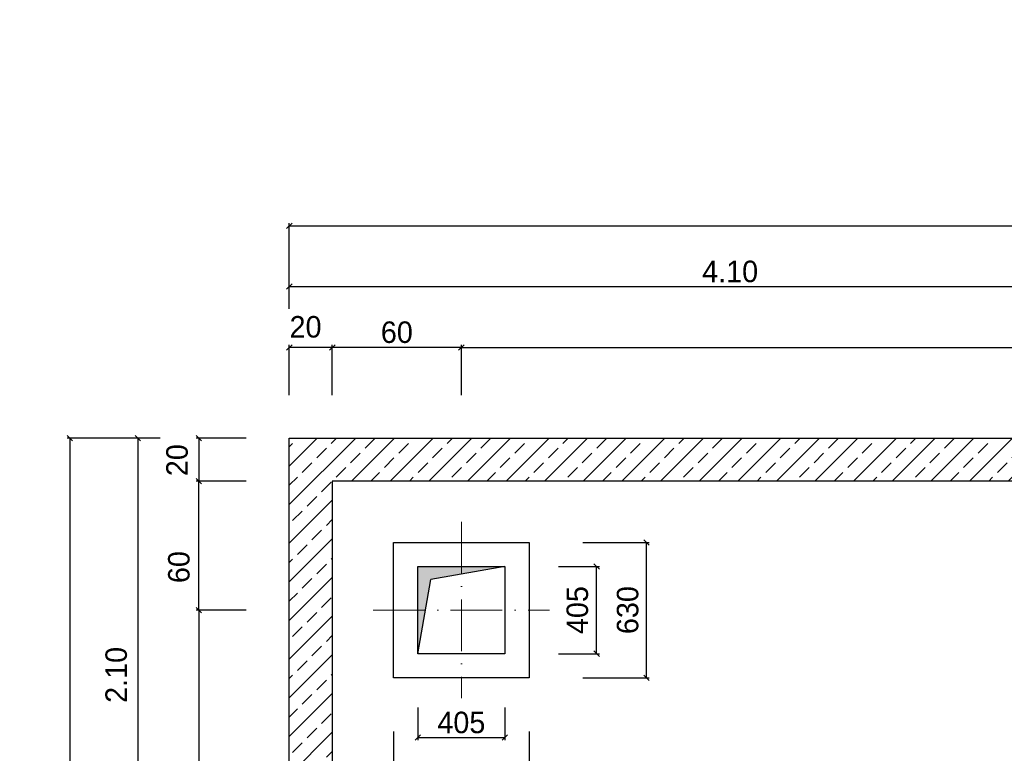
# Model space of a CAD drawing. Header units: millimetres. Extents: x -19424 to 109295, y -11926 to 8715.
# Tile 28 of 38: x 9889 to 14468, y -6896 to -3486. Entities that reach past the tile are written whole.
import ezdxf

# ---------------------------------------------------------------- set-up
doc = ezdxf.new("R2010")
doc.units = ezdxf.units.MM
doc.linetypes.add('ACAD_ISO10W100', pattern=[18, 12, -3, 0, -3])
doc.layers.add('Bemaßung', color=7, linetype='Continuous', lineweight=13)
doc.layers.add('Beschriftung', color=7, linetype='Continuous')
doc.styles.add('LBB3.5M1000', font='isocp.shx', dxfattribs={"height": 3.5})
doc.dimstyles.new('DIN', dxfattribs={"dimtxt": 2.5, "dimasz": 2.5, "dimexe": 1.25, "dimexo": 0.625, "dimtad": 1, "dimtih": 1, "dimdec": 4, "dimdsep": 46, "dimlunit": 6, "dimtxsty": 'Standard', "dimcen": 2.5, "dimadec": 0, "dimazin": 0, "dimtfac": 1, "dimtdec": 4, "dimtmove": 0, "dimatfit": 3, "dimfxl": 0, "dimtvp": 1, "dimtolj": 1, "dimtzin": 0, "dimarcsym": 0})

# ---------------------------------------------------------------- blocks, each defined once
blk = doc.blocks.new('_Oblique')
at = {"color": 0, "linetype": 'ByBlock', "lineweight": -2}
blk.add_line((-0.5, -0.5), (0.5, 0.5), dxfattribs=at)
blk = doc.blocks.new('*D150')
at = {"layer": 'Bemaßung', "color": 0, "lineweight": -2, "transparency": 16777216}
for p, q in [((10942.7, -5630.5), (10708.8, -5630.5)), ((10721.3, -6230.5), (10721.3, -5630.5)), ((10942.7, -6230.5), (10708.8, -6230.5))]:
    blk.add_line(p, q, dxfattribs=at)
at = {"layer": 'DEFPOINTS', "color": 0, "transparency": 16777216}
for p in [(10721.3, -5630.5), (11142.7, -5630.5), (11142.7, -6230.5)]:
    blk.add_point(p, dxfattribs=at)
at = {"layer": 'Bemaßung', "color": 0, "lineweight": -2, "transparency": 16777216, "xscale": 25, "yscale": 25, "zscale": 25}
for p, rotation in [((10721.3, -5630.5), 90), ((10721.3, -6230.5), 270)]:
    blk.add_blockref('_Oblique', p, dxfattribs=dict(at, rotation=rotation))
at = {"layer": 'Bemaßung', "color": 0, "transparency": 16777216, "insert": (10629.5, -6030.5), "char_height": 100, "attachment_point": 5, "rotation": 90}
blk.add_mtext('\\A1;60', dxfattribs=at)
blk = doc.blocks.new('*D151')
at = {"layer": 'Bemaßung', "color": 0, "lineweight": -2, "transparency": 16777216}
for p, q in [((10942.7, -5430.5), (10708.8, -5430.5)), ((10721.3, -5430.5), (10721.3, -5630.5)), ((10942.7, -5630.5), (10708.8, -5630.5))]:
    blk.add_line(p, q, dxfattribs=at)
at = {"layer": 'DEFPOINTS', "color": 0, "transparency": 16777216}
for p in [(11142.7, -5430.5), (10721.3, -5630.5), (11142.7, -5630.5)]:
    blk.add_point(p, dxfattribs=at)
at = {"layer": 'Bemaßung', "color": 0, "lineweight": -2, "transparency": 16777216, "xscale": 25, "yscale": 25, "zscale": 25}
for p, rotation in [((10721.3, -5430.5), 90), ((10721.3, -5630.5), 270)]:
    blk.add_blockref('_Oblique', p, dxfattribs=dict(at, rotation=rotation))
at = {"layer": 'Bemaßung', "color": 0, "transparency": 16777216, "insert": (10621, -5533.3), "char_height": 100, "attachment_point": 5, "rotation": 90}
blk.add_mtext('\\A1;20', dxfattribs=at)
blk = doc.blocks.new('*D153')
at = {"layer": 'Bemaßung', "color": 0, "lineweight": -2, "transparency": 16777216}
for p, q in [((10942.7, -6230.5), (10708.8, -6230.5)), ((10721.3, -6230.5), (10721.3, -9430.5)), ((10942.7, -9430.5), (10708.8, -9430.5))]:
    blk.add_line(p, q, dxfattribs=at)
at = {"layer": 'DEFPOINTS', "color": 0, "transparency": 16777216}
for p in [(11142.7, -6230.5), (10721.3, -9430.5), (11142.7, -9430.5)]:
    blk.add_point(p, dxfattribs=at)
at = {"layer": 'Bemaßung', "color": 0, "lineweight": -2, "transparency": 16777216, "xscale": 25, "yscale": 25, "zscale": 25}
for p, rotation in [((10721.3, -6230.5), 90), ((10721.3, -9430.5), 270)]:
    blk.add_blockref('_Oblique', p, dxfattribs=dict(at, rotation=rotation))
at = {"layer": 'Bemaßung', "color": 0, "transparency": 16777216, "insert": (10620.4, -7830.5), "char_height": 100, "attachment_point": 5, "rotation": 90}
blk.add_mtext('\\A1;3.20', dxfattribs=at)
blk = doc.blocks.new('*D154')
at = {"layer": 'Bemaßung', "color": 0, "lineweight": -2, "transparency": 16777216}
for p, q in [((10542.7, -5430.5), (10425.7, -5430.5)), ((10438.2, -5430.5), (10438.2, -7530.5)), ((10542.7, -7530.5), (10425.7, -7530.5))]:
    blk.add_line(p, q, dxfattribs=at)
at = {"layer": 'DEFPOINTS', "color": 0, "transparency": 16777216}
for p in [(11142.7, -5430.5), (10438.2, -7530.5), (11142.7, -7530.5)]:
    blk.add_point(p, dxfattribs=at)
at = {"layer": 'Bemaßung', "color": 0, "lineweight": -2, "transparency": 16777216, "xscale": 25, "yscale": 25, "zscale": 25}
for p, rotation in [((10438.2, -5430.5), 90), ((10438.2, -7530.5), 270)]:
    blk.add_blockref('_Oblique', p, dxfattribs=dict(at, rotation=rotation))
at = {"layer": 'Bemaßung', "color": 0, "transparency": 16777216, "insert": (10338.1, -6531.7), "char_height": 100, "attachment_point": 5, "rotation": 90}
blk.add_mtext('\\A1;2.10', dxfattribs=at)
blk = doc.blocks.new('*D156')
at = {"layer": 'Bemaßung', "color": 0, "lineweight": -2, "transparency": 16777216}
for p, q in [((10542.7, -5430.5), (10110, -5430.5)), ((10122.5, -5430.5), (10122.5, -9630.5)), ((10542.7, -9630.5), (10110, -9630.5))]:
    blk.add_line(p, q, dxfattribs=at)
at = {"layer": 'DEFPOINTS', "color": 0, "transparency": 16777216}
for p in [(11142.7, -5430.5), (10122.5, -9630.5), (11142.7, -9630.5)]:
    blk.add_point(p, dxfattribs=at)
at = {"layer": 'Bemaßung', "color": 0, "lineweight": -2, "transparency": 16777216, "xscale": 25, "yscale": 25, "zscale": 25}
for p, rotation in [((10122.5, -5430.5), 90), ((10122.5, -9630.5), 270)]:
    blk.add_blockref('_Oblique', p, dxfattribs=dict(at, rotation=rotation))
at = {"layer": 'Bemaßung', "color": 0, "transparency": 16777216, "insert": (10025.6, -7530.5), "char_height": 100, "attachment_point": 5, "rotation": 90}
blk.add_mtext('\\A1;4.20', dxfattribs=at)
blk = doc.blocks.new('*D157')
at = {"layer": 'Bemaßung', "color": 0, "lineweight": -2, "transparency": 16777216}
for p, q in [((11142.7, -5230.5), (11142.7, -4996.6)), ((11342.7, -5009.1), (11142.7, -5009.1)), ((11342.7, -5230.5), (11342.7, -4996.6))]:
    blk.add_line(p, q, dxfattribs=at)
at = {"layer": 'DEFPOINTS', "color": 0, "transparency": 16777216}
for p in [(11142.7, -5009.1), (11142.7, -5430.5), (11342.7, -5430.5)]:
    blk.add_point(p, dxfattribs=at)
at = {"layer": 'Bemaßung', "color": 0, "lineweight": -2, "transparency": 16777216, "xscale": 25, "yscale": 25, "zscale": 25, "rotation": 180}
blk.add_blockref('_Oblique', (11142.7, -5009.1), dxfattribs=at)
at = {"layer": 'Bemaßung', "color": 0, "lineweight": -2, "transparency": 16777216, "xscale": 25, "yscale": 25, "zscale": 25}
blk.add_blockref('_Oblique', (11342.7, -5009.1), dxfattribs=at)
at = {"layer": 'Bemaßung', "color": 0, "transparency": 16777216, "insert": (11218.2, -4914), "char_height": 100, "attachment_point": 5}
blk.add_mtext('\\A1;20', dxfattribs=at)
blk = doc.blocks.new('*D158')
at = {"layer": 'Bemaßung', "color": 0, "lineweight": -2, "transparency": 16777216}
for p, q in [((11342.7, -5230.5), (11342.7, -4996.6)), ((11942.7, -5009.1), (11342.7, -5009.1)), ((11942.7, -5230.5), (11942.7, -4996.6))]:
    blk.add_line(p, q, dxfattribs=at)
at = {"layer": 'DEFPOINTS', "color": 0, "transparency": 16777216}
for p in [(11342.7, -5009.1), (11342.7, -5430.5), (11942.7, -5430.5)]:
    blk.add_point(p, dxfattribs=at)
at = {"layer": 'Bemaßung', "color": 0, "lineweight": -2, "transparency": 16777216, "xscale": 25, "yscale": 25, "zscale": 25, "rotation": 180}
blk.add_blockref('_Oblique', (11342.7, -5009.1), dxfattribs=at)
at = {"layer": 'Bemaßung', "color": 0, "lineweight": -2, "transparency": 16777216, "xscale": 25, "yscale": 25, "zscale": 25}
blk.add_blockref('_Oblique', (11942.7, -5009.1), dxfattribs=at)
at = {"layer": 'Bemaßung', "color": 0, "transparency": 16777216, "insert": (11642.7, -4939.1), "char_height": 100, "attachment_point": 5}
blk.add_mtext('\\A1;60', dxfattribs=at)
blk = doc.blocks.new('*D162')
at = {"layer": 'Bemaßung', "color": 0, "lineweight": -2, "transparency": 16777216}
for p, q in [((11942.7, -5230.5), (11942.7, -4996.6)), ((11942.7, -5009.1), (18107.7, -5009.1)), ((18107.7, -5230.5), (18107.7, -4996.6))]:
    blk.add_line(p, q, dxfattribs=at)
at = {"layer": 'DEFPOINTS', "color": 0, "transparency": 16777216}
for p in [(18107.7, -5009.1), (11942.7, -5430.5), (18107.7, -5430.5)]:
    blk.add_point(p, dxfattribs=at)
at = {"layer": 'Bemaßung', "color": 0, "lineweight": -2, "transparency": 16777216, "xscale": 25, "yscale": 25, "zscale": 25, "rotation": 180}
blk.add_blockref('_Oblique', (11942.7, -5009.1), dxfattribs=at)
at = {"layer": 'Bemaßung', "color": 0, "lineweight": -2, "transparency": 16777216, "xscale": 25, "yscale": 25, "zscale": 25}
blk.add_blockref('_Oblique', (18107.7, -5009.1), dxfattribs=at)
at = {"layer": 'Bemaßung', "color": 0, "transparency": 16777216, "insert": (15025.2, -4930.7), "char_height": 100, "attachment_point": 5}
blk.add_mtext('\\A1;6.16,5', dxfattribs=at)
blk = doc.blocks.new('*D163')
at = {"layer": 'Bemaßung', "color": 0, "lineweight": -2, "transparency": 16777216}
for p, q in [((11142.7, -4830.5), (11142.7, -4714.1)), ((15242.7, -4830.5), (15242.7, -4714.1)), ((11142.7, -4726.6), (15242.7, -4726.6))]:
    blk.add_line(p, q, dxfattribs=at)
at = {"layer": 'DEFPOINTS', "color": 0, "transparency": 16777216}
for p in [(15242.7, -4726.6), (11142.7, -5430.5), (15242.7, -5430.5)]:
    blk.add_point(p, dxfattribs=at)
at = {"layer": 'Bemaßung', "color": 0, "lineweight": -2, "transparency": 16777216, "xscale": 25, "yscale": 25, "zscale": 25, "rotation": 180}
blk.add_blockref('_Oblique', (11142.7, -4726.6), dxfattribs=at)
at = {"layer": 'Bemaßung', "color": 0, "lineweight": -2, "transparency": 16777216, "xscale": 25, "yscale": 25, "zscale": 25}
blk.add_blockref('_Oblique', (15242.7, -4726.6), dxfattribs=at)
at = {"layer": 'Bemaßung', "color": 0, "transparency": 16777216, "insert": (13192.7, -4656.6), "char_height": 100, "attachment_point": 5}
blk.add_mtext('\\A1;4.10', dxfattribs=at)
blk = doc.blocks.new('*D165')
at = {"layer": 'Bemaßung', "color": 0, "lineweight": -2, "transparency": 16777216}
for p, q in [((11142.7, -4830.5), (11142.7, -4431.6)), ((19342.7, -4830.5), (19342.7, -4431.6)), ((11142.7, -4444.1), (19342.7, -4444.1))]:
    blk.add_line(p, q, dxfattribs=at)
at = {"layer": 'DEFPOINTS', "color": 0, "transparency": 16777216}
for p in [(19342.7, -4444.1), (11142.7, -5430.5), (19342.7, -5430.5)]:
    blk.add_point(p, dxfattribs=at)
at = {"layer": 'Bemaßung', "color": 0, "lineweight": -2, "transparency": 16777216, "xscale": 25, "yscale": 25, "zscale": 25, "rotation": 180}
blk.add_blockref('_Oblique', (11142.7, -4444.1), dxfattribs=at)
at = {"layer": 'Bemaßung', "color": 0, "lineweight": -2, "transparency": 16777216, "xscale": 25, "yscale": 25, "zscale": 25}
blk.add_blockref('_Oblique', (19342.7, -4444.1), dxfattribs=at)
at = {"layer": 'Bemaßung', "color": 0, "transparency": 16777216, "insert": (15242.7, -4374.1), "char_height": 100, "attachment_point": 5}
blk.add_mtext('\\A1;8.20', dxfattribs=at)
blk = doc.blocks.new('*D235')
at = {"layer": 'Bemaßung', "color": 0, "lineweight": -2, "transparency": 16777216}
for p, q in [((11740.2, -6683), (11740.2, -6835.9)), ((12145.2, -6683), (12145.2, -6835.9)), ((11740.2, -6823.4), (12145.2, -6823.4))]:
    blk.add_line(p, q, dxfattribs=at)
at = {"layer": 'DEFPOINTS', "color": 0, "transparency": 16777216}
for p in [(11740.2, -6433), (12145.2, -6433), (12145.2, -6823.4)]:
    blk.add_point(p, dxfattribs=at)
at = {"layer": 'Bemaßung', "color": 0, "lineweight": -2, "transparency": 16777216, "xscale": 25, "yscale": 25, "zscale": 25, "rotation": 180}
blk.add_blockref('_Oblique', (11740.2, -6823.4), dxfattribs=at)
at = {"layer": 'Bemaßung', "color": 0, "lineweight": -2, "transparency": 16777216, "xscale": 25, "yscale": 25, "zscale": 25}
blk.add_blockref('_Oblique', (12145.2, -6823.4), dxfattribs=at)
at = {"layer": 'Bemaßung', "color": 0, "transparency": 16777216, "insert": (11942.7, -6753.4), "char_height": 100, "attachment_point": 5}
blk.add_mtext('\\A1;405', dxfattribs=at)
blk = doc.blocks.new('*D236')
at = {"layer": 'Bemaßung', "color": 0, "lineweight": -2, "transparency": 16777216}
for p, q in [((11627.7, -6795.5), (11627.7, -7066.5)), ((12257.7, -6795.5), (12257.7, -7066.5)), ((11627.7, -7054), (12257.7, -7054))]:
    blk.add_line(p, q, dxfattribs=at)
at = {"layer": 'DEFPOINTS', "color": 0, "transparency": 16777216}
for p in [(11627.7, -6545.5), (12257.7, -6545.5), (12257.7, -7054)]:
    blk.add_point(p, dxfattribs=at)
at = {"layer": 'Bemaßung', "color": 0, "lineweight": -2, "transparency": 16777216, "xscale": 25, "yscale": 25, "zscale": 25, "rotation": 180}
blk.add_blockref('_Oblique', (11627.7, -7054), dxfattribs=at)
at = {"layer": 'Bemaßung', "color": 0, "lineweight": -2, "transparency": 16777216, "xscale": 25, "yscale": 25, "zscale": 25}
blk.add_blockref('_Oblique', (12257.7, -7054), dxfattribs=at)
at = {"layer": 'Bemaßung', "color": 0, "transparency": 16777216, "insert": (11942.7, -6984), "char_height": 100, "attachment_point": 5}
blk.add_mtext('\\A1;630', dxfattribs=at)
blk = doc.blocks.new('*D237')
at = {"layer": 'Bemaßung', "color": 0, "lineweight": -2, "transparency": 16777216}
for p, q in [((12395.2, -6028), (12584.5, -6028)), ((12572, -6433), (12572, -6028)), ((12395.2, -6433), (12584.5, -6433))]:
    blk.add_line(p, q, dxfattribs=at)
at = {"layer": 'DEFPOINTS', "color": 0, "transparency": 16777216}
for p in [(12145.2, -6028), (12572, -6028), (12145.2, -6433)]:
    blk.add_point(p, dxfattribs=at)
at = {"layer": 'Bemaßung', "color": 0, "lineweight": -2, "transparency": 16777216, "xscale": 25, "yscale": 25, "zscale": 25}
for p, rotation in [((12572, -6028), 90), ((12572, -6433), 270)]:
    blk.add_blockref('_Oblique', p, dxfattribs=dict(at, rotation=rotation))
at = {"layer": 'Bemaßung', "color": 0, "transparency": 16777216, "insert": (12482.5, -6230.5), "char_height": 100, "attachment_point": 5, "rotation": 90}
blk.add_mtext('\\A1;405', dxfattribs=at)
blk = doc.blocks.new('*D238')
at = {"layer": 'Bemaßung', "color": 0, "lineweight": -2, "transparency": 16777216}
for p, q in [((12507.7, -5915.5), (12816.2, -5915.5)), ((12803.7, -6545.5), (12803.7, -5915.5)), ((12507.7, -6545.5), (12816.2, -6545.5))]:
    blk.add_line(p, q, dxfattribs=at)
at = {"layer": 'DEFPOINTS', "color": 0, "transparency": 16777216}
for p in [(12257.7, -5915.5), (12803.7, -5915.5), (12257.7, -6545.5)]:
    blk.add_point(p, dxfattribs=at)
at = {"layer": 'Bemaßung', "color": 0, "lineweight": -2, "transparency": 16777216, "xscale": 25, "yscale": 25, "zscale": 25}
for p, rotation in [((12803.7, -5915.5), 90), ((12803.7, -6545.5), 270)]:
    blk.add_blockref('_Oblique', p, dxfattribs=dict(at, rotation=rotation))
at = {"layer": 'Bemaßung', "color": 0, "transparency": 16777216, "insert": (12716.5, -6230.5), "char_height": 100, "attachment_point": 5, "rotation": 90}
blk.add_mtext('\\A1;630', dxfattribs=at)

msp = doc.modelspace()

# ---------------------------------------------------------------- hatches: boundary and pattern name
at = {"layer": 'Bemaßung', "lineweight": 13}
h = msp.add_hatch(dxfattribs=at)
h.set_pattern_fill('ANSI33', color=252, scale=20)
h.paths.add_polyline_path([(15242.732, -5430.496), (11142.732, -5430.496), (11142.732, -7530.496), (11342.732, -7530.496), (11342.732, -5630.496), (15242.732, -5630.496)])
h.paths.add_polyline_path([(18107.732, -5455.496), (18042.732, -5455.496), (18042.732, -5430.496), (15242.732, -5430.496), (15242.732, -5630.496), (18107.732, -5630.496)])
edge = h.paths.add_edge_path()
edge.add_line((19342.732, -5430.496), (19107.732, -5430.496))
edge.add_line((19107.732, -5430.496), (19107.732, -5455.496))
edge.add_line((19107.732, -5455.496), (19042.732, -5455.496))
edge.add_line((19042.732, -5455.496), (19042.732, -5630.496))
edge.add_line((19042.732, -5630.496), (19142.732, -5630.496))
edge.add_line((19142.732, -5630.496), (19142.732, -6159.839))
edge.add_arc((19117.63, -5659.785), 500.684, 272.8738, 296.717361)
edge.add_line((19342.732, -6107.014), (19342.732, -5430.496))
edge = h.paths.add_edge_path()
edge.add_arc((19117.63, -5659.785), 500.684, 272.8738, 296.717361, ccw=False)
edge.add_line((19142.732, -6159.839), (19142.732, -7530.496))
edge.add_line((19142.732, -7530.496), (19342.732, -7530.496))
edge.add_line((19342.732, -7530.496), (19342.732, -6107.014))
h.paths.add_polyline_path([(19342.732, -7530.496), (19142.732, -7530.496), (19142.732, -9430.496), (15242.732, -9430.496), (15242.732, -9630.496), (19342.732, -9630.496)])
h.paths.add_polyline_path([(15242.732, -9430.496), (12377.732, -9430.496), (12377.732, -9605.496), (12442.732, -9605.496), (12442.732, -9630.496), (15242.732, -9630.496)])
h.paths.add_polyline_path([(11342.732, -7530.496), (11142.732, -7530.496), (11142.732, -9630.496), (11377.732, -9630.496), (11377.732, -9605.496), (11442.732, -9605.496), (11442.732, -9430.496), (11342.732, -9430.496)])
at = {"layer": 'Bemaßung'}
h = msp.add_hatch(color=256, dxfattribs=at)
h.dxf.hatch_style = 1
h.paths.add_polyline_path([(11942.732, -6027.996), (11740.232, -6027.996), (11740.232, -6230.496), (11775.939, -6230.496), (11800.94, -6088.704), (11942.732, -6063.702)])
h.paths.add_polyline_path([(12145.232, -6027.996), (11942.732, -6027.996), (11942.732, -6063.702)])
h.paths.add_polyline_path([(11775.939, -6230.496), (11740.232, -6230.496), (11740.232, -6432.996)])

# ---------------------------------------------------------------- linework, layer by layer
msp.add_lwpolyline([(11142.732, -5430.496), (19342.732, -5430.496), (19342.732, -9630.496), (11142.732, -9630.496)], close=True)

# ---------------------------------------------------------------- texts
at = {"layer": 'Beschriftung', "insert": (14226.104, -3560.572), "char_height": 150, "width": 1682.94636, "attachment_point": 1, "style": 'LBB3.5M1000', "bg_fill": 2}
msp.add_mtext('\\pi387.94;{\\fArial|b1|i0|c0|p34;SECTION\\L\\P\\pi383.65;\\fArial|b1|i1|c0|p34;\\lSCHNITT}', dxfattribs=at)

# ---------------------------------------------------------------- dimensions: what is measured, and where the dimension line sits
at = {"layer": 'Bemaßung'}
for base, p1, p2, text, override, picture, middle in [((19342.732, -4444.119), (11142.732, -5430.496), (19342.732, -5430.496), '8.20', {"dimscale": 10, "dimtxt": 10, "dimexo": 60, "dimgap": 2, "dimdec": 2, "dimblk1": 'Oblique', "dimblk2": 'Oblique', "dimsah": 1, "dimtdec": 2, "dimtmove": 2}, '*D165', (15242.732, -4374.119)), ((15242.732, -4726.588), (11142.732, -5430.496), (15242.732, -5430.496), '4.10', {"dimscale": 10, "dimtxt": 10, "dimexo": 60, "dimgap": 2, "dimdec": 2, "dimblk1": 'Oblique', "dimblk2": 'Oblique', "dimsah": 1, "dimtdec": 2, "dimtmove": 2}, '*D163', (13192.732, -4656.588)), ((11342.732, -5009.057), (11942.732, -5430.496), (11342.732, -5430.496), '60', {"dimscale": 10, "dimtxt": 10, "dimexo": 20, "dimgap": 2, "dimdec": 2, "dimblk1": 'Oblique', "dimblk2": 'Oblique', "dimsah": 1, "dimtdec": 2, "dimtmove": 2}, '*D158', (11642.732, -4939.057)), ((18107.732, -5009.057), (11942.732, -5430.496), (18107.732, -5430.496), '6.16,5', {"dimscale": 10, "dimtxt": 10, "dimexo": 20, "dimgap": 2, "dimdec": 2, "dimblk1": 'Oblique', "dimblk2": 'Oblique', "dimsah": 1, "dimtdec": 2, "dimtmove": 2}, '*D162', (15025.232, -4930.724))]:
    dim = msp.add_linear_dim(base=base, p1=p1, p2=p2, text=text, dimstyle='DIN', override=override, dxfattribs=at)
    dim.commit()
    dim.dimension.update_dxf_attribs({"geometry": picture, "text_midpoint": middle})
dim = msp.add_linear_dim(base=(11142.732, -5009.057), p1=(11342.732, -5430.496), p2=(11142.732, -5430.496), text='20', dimstyle='DIN', override={"dimscale": 10, "dimtxt": 10, "dimexo": 20, "dimgap": 2, "dimdec": 2, "dimblk1": 'Oblique', "dimblk2": 'Oblique', "dimsah": 1, "dimtdec": 2, "dimtmove": 2}, dxfattribs=at)
dim.commit()
dim.dimension.update_dxf_attribs({"geometry": '*D157', "text_midpoint": (11218.187, -4914.048), "dimtype": 160})
dim = msp.add_linear_dim(base=(10721.293, -5630.496), p1=(11142.732, -5430.496), p2=(11142.732, -5630.496), angle=90, text='20', dimstyle='DIN', override={"dimscale": 10, "dimtxt": 10, "dimexo": 20, "dimgap": 2, "dimdec": 2, "dimblk1": 'Oblique', "dimblk2": 'Oblique', "dimsah": 1, "dimtdec": 2, "dimtmove": 2}, dxfattribs=at)
dim.commit()
dim.dimension.update_dxf_attribs({"geometry": '*D151', "text_midpoint": (10621.039, -5533.282), "dimtype": 160})

# ---------------------------------------------------------------- next in the draw order: texts
at = {"layer": 'Beschriftung', "color": 1, "insert": (-8364.252, -6144.335), "char_height": 80, "width": 765.3565, "attachment_point": 1, "style": 'LBB3.5M1000', "bg_fill": 2}
msp.add_mtext('\\pi27.371;{\\fArial|b0|i0|c0|p34;\\C256;EMERGENCY \\P\\pi264.02;EXIT\\P\\pi-11.346;\\fArial|b0|i1|c0|p34;NOTAUSGANG}', dxfattribs=at)

# ---------------------------------------------------------------- next in the draw order: linework, layer by layer
at = {"linetype": 'ACAD_ISO10W100', "lineweight": 9, "ltscale": 20}
for p, q in [((11942.732, -5820.496), (11942.732, -6640.496)), ((11532.732, -6230.496), (12352.732, -6230.496))]:
    msp.add_line(p, q, dxfattribs=at)
for p in [(12145.232, -6027.996), (11740.232, -6432.996)]:
    msp.add_line(p, (11800.94, -6088.704))
msp.add_lwpolyline([(19142.732, -5630.496), (11342.732, -5630.496), (11342.732, -9430.496), (19142.732, -9430.496), (19142.732, -5630.496)])
for points in [[(11627.732, -5915.496), (12257.732, -5915.496), (12257.732, -6545.496), (11627.732, -6545.496)], [(11740.232, -6027.996), (12145.232, -6027.996), (12145.232, -6432.996), (11740.232, -6432.996)]]:
    msp.add_lwpolyline(points, close=True)

# ---------------------------------------------------------------- next in the draw order: dimensions: what is measured, and where the dimension line sits
at = {"layer": 'Bemaßung'}
for base, p1, p2, text, override, picture, middle in [((10122.455, -9630.496), (11142.732, -5430.496), (11142.732, -9630.496), '4.20', {"dimscale": 10, "dimtxt": 10, "dimexo": 60, "dimgap": 2, "dimdec": 2, "dimblk1": 'Oblique', "dimblk2": 'Oblique', "dimsah": 1, "dimtdec": 2, "dimtmove": 2}, '*D156', (10025.557, -7530.496)), ((10438.23, -7530.496), (11142.732, -5430.496), (11142.732, -7530.496), '2.10', {"dimscale": 10, "dimtxt": 10, "dimexo": 60, "dimgap": 2, "dimdec": 2, "dimblk1": 'Oblique', "dimblk2": 'Oblique', "dimsah": 1, "dimtdec": 2, "dimtmove": 2}, '*D154', (10338.063, -6531.715)), ((10721.293, -5630.496), (11142.732, -6230.496), (11142.732, -5630.496), '60', {"dimscale": 10, "dimtxt": 10, "dimexo": 20, "dimgap": 2, "dimdec": 2, "dimblk1": 'Oblique', "dimblk2": 'Oblique', "dimsah": 1, "dimtdec": 2, "dimtmove": 2}, '*D150', (10629.51, -6030.496)), ((10721.293, -9430.496), (11142.732, -6230.496), (11142.732, -9430.496), '3.20', {"dimscale": 10, "dimtxt": 10, "dimexo": 20, "dimgap": 2, "dimdec": 2, "dimblk1": 'Oblique', "dimblk2": 'Oblique', "dimsah": 1, "dimtdec": 2, "dimtmove": 2}, '*D153', (10620.399, -7830.496))]:
    dim = msp.add_linear_dim(base=base, p1=p1, p2=p2, angle=90, text=text, dimstyle='DIN', override=override, dxfattribs=at)
    dim.commit()
    dim.dimension.update_dxf_attribs({"geometry": picture, "text_midpoint": middle, "dimtype": 160})
for base, p1, p2, picture, middle in [((12803.705, -5915.496), (12257.732, -6545.496), (12257.732, -5915.496), '*D238', (12716.52, -6230.496)), ((12571.977, -6027.996), (12145.232, -6432.996), (12145.232, -6027.996), '*D237', (12482.498, -6230.496))]:
    dim = msp.add_linear_dim(base=base, p1=p1, p2=p2, angle=90, dimstyle='DIN', override={"dimscale": 10, "dimtxt": 10, "dimexo": 25, "dimgap": 2, "dimdec": 2, "dimblk1": 'Oblique', "dimblk2": 'Oblique', "dimsah": 1, "dimtdec": 2, "dimtmove": 2}, dxfattribs=at)
    dim.commit()
    dim.dimension.update_dxf_attribs({"geometry": picture, "text_midpoint": middle, "dimtype": 160})
for base, p1, p2, picture, middle in [((12145.232, -6823.38), (11740.232, -6432.996), (12145.232, -6432.996), '*D235', (11942.732, -6753.38)), ((12257.732, -7054), (11627.732, -6545.496), (12257.732, -6545.496), '*D236', (11942.732, -6984))]:
    dim = msp.add_linear_dim(base=base, p1=p1, p2=p2, dimstyle='DIN', override={"dimscale": 10, "dimtxt": 10, "dimexo": 25, "dimgap": 2, "dimdec": 2, "dimblk1": 'Oblique', "dimblk2": 'Oblique', "dimsah": 1, "dimtdec": 2, "dimtmove": 2}, dxfattribs=at)
    dim.commit()
    dim.dimension.update_dxf_attribs({"geometry": picture, "text_midpoint": middle})

doc.saveas('drawing.dxf')
